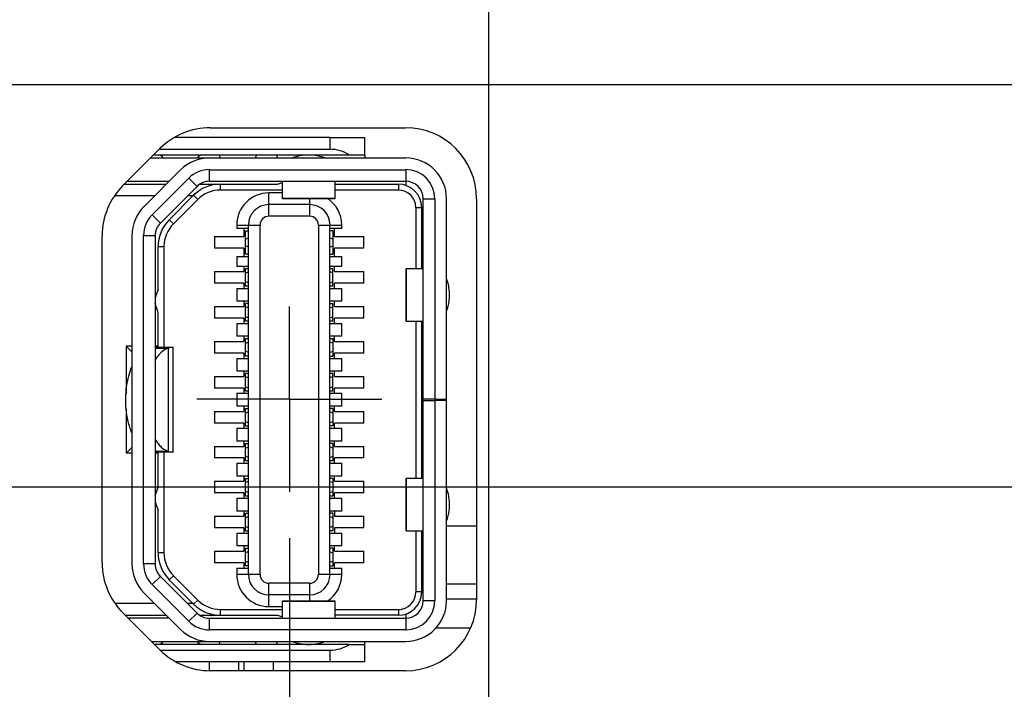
# Model space of a CAD drawing. Header units: inches. Extents: x 0 to 34, y 0 to 22.
# Tile 7 of 42: x 7.8 to 9.1, y 8.8 to 9.7. Entities that reach past the tile are written whole.
import ezdxf

# ---------------------------------------------------------------- set-up
doc = ezdxf.new("R2010")
doc.units = ezdxf.units.IN
doc.header["$LTSCALE"] = 1.87
doc.header["$MEASUREMENT"] = 0
doc.linetypes.add('CENTER', pattern=[0.6, 0.375, -0.075, 0.075, -0.075])
doc.layers.get('0').update_dxf_attribs({"linetype": 'CONTINUOUS'})
doc.layers.add('02___PRT_ALL_AXES', color=7, linetype='CONTINUOUS')
doc.layers.add('DIMENSIONS', color=7, linetype='CONTINUOUS')
doc.styles.get("Standard").update_dxf_attribs({"font": 'txt', "width": 0.8})
doc.dimstyles.new('DIMSTYLE_1', dxfattribs={"dimtxt": 0.125, "dimasz": 0.18, "dimexe": 0.125, "dimexo": 0.0625, "dimgap": 0.09, "dimtad": 0, "dimtih": 1, "dimtoh": 1, "dimlfac": 0.5, "dimzin": 4, "dimdsep": 46, "dimtxsty": 'STANDARD', "dimblk": '_FILLED', "dimblk1": '_FILLED', "dimblk2": '_FILLED', "dimcen": 0.09, "dimadec": 0, "dimazin": 0, "dimtp": 0.01, "dimtm": 0.01, "dimtfac": 1, "dimtofl": 0, "dimtmove": 0, "dimatfit": 3, "dimldrblk": '_FILLED', "dimfxl": 1, "dimtolj": 1, "dimtzin": 4, "dimarcsym": 0})
doc.dimstyles.new('DIMSTYLE_2', dxfattribs={"dimtxt": 0.125, "dimasz": 0.18, "dimexe": 0.125, "dimexo": 0.0625, "dimgap": 0.09, "dimtad": 0, "dimtih": 1, "dimtoh": 1, "dimlfac": 0.5, "dimzin": 4, "dimdsep": 46, "dimtxsty": 'STANDARD', "dimblk": '_FILLED', "dimblk1": '_FILLED', "dimblk2": '_FILLED', "dimcen": 0.09, "dimadec": 0, "dimazin": 0, "dimtp": 0.001, "dimtm": 0.001, "dimtfac": 1, "dimtofl": 0, "dimtmove": 0, "dimatfit": 3, "dimldrblk": '_FILLED', "dimfxl": 1, "dimtolj": 1, "dimtzin": 4, "dimarcsym": 0})

# ---------------------------------------------------------------- blocks, each defined once
blk = doc.blocks.new('*D4')
at = {"layer": 'DIMENSIONS', "color": 2, "linetype": 'CONTINUOUS'}
for p, q in [((4.4786, 9.0583), (4.3541, 8.928)), ((11.5506, 9.0583), (4.4786, 9.0583)), ((4.3541, 8.928), (4.1704, 8.928))]:
    blk.add_line(p, q, dxfattribs=at)
at = {"layer": 'DIMENSIONS', "color": 2, "linetype": 'CONTINUOUS', "insert": (4.1079, 8.9905), "char_height": 0.125, "width": 1.025, "attachment_point": 3, "line_spacing_factor": 0.9}
blk.add_mtext('.46{\\Ftxt.shx;\\W1.000000;\\H0.125000; }[11.7]', dxfattribs=at)
blk = doc.blocks.new('_FILLED')
at = {"color": 0, "linetype": 'BYBLOCK'}
blk.add_solid([(0, 0), (-1, 0.1736), (-1, -0.1736)], dxfattribs=at)
blk = doc.blocks.new('*D5')
at = {"layer": 'DIMENSIONS', "color": 2, "linetype": 'CONTINUOUS'}
blk.add_line((10.9449, 9.8172), (4.1704, 9.8172), dxfattribs=at)
at = {"layer": 'DIMENSIONS', "color": 2, "linetype": 'CONTINUOUS', "insert": (4.1079, 9.8797), "char_height": 0.125, "width": 1.025, "attachment_point": 3, "line_spacing_factor": 0.9}
blk.add_mtext('.84{\\Ftxt.shx;\\W1.000000;\\H0.125000; }[21.4]', dxfattribs=at)
blk = doc.blocks.new('*D6')
at = {"layer": 'DIMENSIONS', "color": 2, "linetype": 'CONTINUOUS'}
for p, q in [((4.5841, 11.5672), (4.4308, 11.3996)), ((10.9449, 11.5672), (4.5841, 11.5672)), ((4.4308, 11.3996), (4.1704, 11.3996))]:
    blk.add_line(p, q, dxfattribs=at)
at = {"layer": 'DIMENSIONS', "color": 2, "linetype": 'CONTINUOUS', "insert": (4.1079, 11.4621), "char_height": 0.125, "width": 1.125, "attachment_point": 3, "line_spacing_factor": 0.9}
blk.add_mtext('1.72{\\Ftxt.shx;\\W1.000000;\\H0.125000; }[43.6]', dxfattribs=at)
blk = doc.blocks.new('*D7')
at = {"layer": 'DIMENSIONS', "color": 2, "linetype": 'CONTINUOUS'}
for p, q in [((11.0233, 10.7062), (10.8639, 10.4726)), ((11.6277, 10.7062), (11.0233, 10.7062)), ((10.8639, 10.4726), (4.1704, 10.4726))]:
    blk.add_line(p, q, dxfattribs=at)
at = {"layer": 'DIMENSIONS', "color": 2, "linetype": 'CONTINUOUS', "insert": (4.1079, 10.5351), "char_height": 0.125, "width": 1.125, "attachment_point": 3, "line_spacing_factor": 0.9}
blk.add_mtext('1.29{\\Ftxt.shx;\\W1.000000;\\H0.125000; }[32.7]', dxfattribs=at)
blk = doc.blocks.new('*D9')
at = {"layer": 'DIMENSIONS', "color": 2, "linetype": 'CONTINUOUS'}
blk.add_line((9.7298, 9.6023), (4.1704, 9.6023), dxfattribs=at)
at = {"layer": 'DIMENSIONS', "color": 2, "linetype": 'CONTINUOUS', "insert": (4.1079, 9.6648), "char_height": 0.125, "width": 1.025, "attachment_point": 3, "line_spacing_factor": 0.9}
blk.add_mtext('.73{\\Ftxt.shx;\\W1.000000;\\H0.125000; }[18.6]', dxfattribs=at)
blk = doc.blocks.new('*D10')
at = {"layer": 'DIMENSIONS', "color": 2, "linetype": 'CONTINUOUS'}
blk.add_line((9.7288, 10.9023), (4.1704, 10.9023), dxfattribs=at)
at = {"layer": 'DIMENSIONS', "color": 2, "linetype": 'CONTINUOUS', "insert": (4.1079, 10.9648), "char_height": 0.125, "width": 1.125, "attachment_point": 3, "line_spacing_factor": 0.9}
blk.add_mtext('1.38{\\Ftxt.shx;\\W1.000000;\\H0.125000; }[35.2]', dxfattribs=at)
blk = doc.blocks.new('*D11')
at = {"layer": 'DIMENSIONS', "color": 2, "linetype": 'CONTINUOUS'}
for p, q in [((10.926, 13.5062), (10.7823, 13.2773)), ((11.5797, 13.5062), (10.926, 13.5062)), ((10.7823, 13.2773), (4.1704, 13.2773))]:
    blk.add_line(p, q, dxfattribs=at)
at = {"layer": 'DIMENSIONS', "color": 2, "linetype": 'CONTINUOUS', "insert": (4.1079, 13.3398), "char_height": 0.125, "width": 1.125, "attachment_point": 3, "line_spacing_factor": 0.9}
blk.add_mtext('2.69{\\Ftxt.shx;\\W1.000000;\\H0.125000; }[68.2]', dxfattribs=at)
blk = doc.blocks.new('*D12')
at = {"layer": 'DIMENSIONS', "color": 2, "linetype": 'CONTINUOUS'}
blk.add_line((7.9956, 12.7922), (4.1704, 12.7922), dxfattribs=at)
at = {"layer": 'DIMENSIONS', "color": 2, "linetype": 'CONTINUOUS', "insert": (4.1079, 12.8547), "char_height": 0.125, "width": 1.125, "attachment_point": 3, "line_spacing_factor": 0.9}
blk.add_mtext('2.33{\\Ftxt.shx;\\W1.000000;\\H0.125000; }[59.2]', dxfattribs=at)
blk = doc.blocks.new('*D13')
at = {"layer": 'DIMENSIONS', "color": 2, "linetype": 'CONTINUOUS'}
for p, q in [((4.3311, 13.7725), (4.1704, 13.7725)), ((4.4164, 13.5242), (4.3311, 13.7725)), ((7.9956, 13.5242), (4.4164, 13.5242))]:
    blk.add_line(p, q, dxfattribs=at)
at = {"layer": 'DIMENSIONS', "color": 2, "linetype": 'CONTINUOUS', "insert": (4.1079, 13.835), "char_height": 0.125, "width": 1.125, "attachment_point": 3, "line_spacing_factor": 0.9}
blk.add_mtext('2.70{\\Ftxt.shx;\\W1.000000;\\H0.125000; }[68.5]', dxfattribs=at)
blk = doc.blocks.new('*D14')
at = {"layer": 'DIMENSIONS', "color": 2, "linetype": 'CONTINUOUS'}
blk.add_line((11.3647, 12.1592), (4.1704, 12.1592), dxfattribs=at)
at = {"layer": 'DIMENSIONS', "color": 2, "linetype": 'CONTINUOUS', "insert": (4.1079, 12.2217), "char_height": 0.125, "width": 1.125, "attachment_point": 3, "line_spacing_factor": 0.9}
blk.add_mtext('2.01{\\Ftxt.shx;\\W1.000000;\\H0.125000; }[51.1]', dxfattribs=at)
blk = doc.blocks.new('*D17')
at = {"layer": 'DIMENSIONS', "color": 2, "linetype": 'CONTINUOUS'}
blk.add_line((9.7518, 12.4222), (4.1704, 12.4222), dxfattribs=at)
at = {"layer": 'DIMENSIONS', "color": 2, "linetype": 'CONTINUOUS', "insert": (4.1079, 12.4847), "char_height": 0.125, "width": 1.125, "attachment_point": 3, "line_spacing_factor": 0.9}
blk.add_mtext('2.14{\\Ftxt.shx;\\W1.000000;\\H0.125000; }[54.5]', dxfattribs=at)
blk = doc.blocks.new('*D18')
at = {"layer": 'DIMENSIONS', "color": 2, "linetype": 'CONTINUOUS'}
blk.add_line((9.7518, 13.5223), (4.1704, 13.5223), dxfattribs=at)
at = {"layer": 'DIMENSIONS', "color": 2, "linetype": 'CONTINUOUS', "insert": (4.1079, 13.5848), "char_height": 0.125, "width": 1.125, "attachment_point": 3, "line_spacing_factor": 0.9}
blk.add_mtext('2.69{\\Ftxt.shx;\\W1.000000;\\H0.125000; }[68.4]', dxfattribs=at)
blk = doc.blocks.new('*D19')
at = {"layer": 'DIMENSIONS', "color": 2, "linetype": 'CONTINUOUS'}
blk.add_line((8.1806, 14.2502), (4.1704, 14.2502), dxfattribs=at)
at = {"layer": 'DIMENSIONS', "color": 2, "linetype": 'CONTINUOUS', "insert": (4.1079, 14.3127), "char_height": 0.125, "width": 1.125, "attachment_point": 3, "line_spacing_factor": 0.9}
blk.add_mtext('3.06{\\Ftxt.shx;\\W1.000000;\\H0.125000; }[77.7]', dxfattribs=at)
blk = doc.blocks.new('*D20')
at = {"layer": 'DIMENSIONS', "color": 2, "linetype": 'CONTINUOUS'}
blk.add_line((8.1654, 8.9895), (8.1654, 7.4462), dxfattribs=at)
at = {"layer": 'DIMENSIONS', "color": 2, "linetype": 'CONTINUOUS', "insert": (8.1029, 7.3837), "char_height": 0.125, "width": 1.125, "attachment_point": 3, "rotation": 90, "line_spacing_factor": 0.9}
blk.add_mtext('1.59{\\Ftxt.shx;\\W1.000000;\\H0.125000; }[40.4]', dxfattribs=at)
blk = doc.blocks.new('*D21')
at = {"layer": 'DIMENSIONS', "color": 2, "linetype": 'CONTINUOUS'}
blk.add_line((8.4344, 9.8845), (8.4344, 7.4462), dxfattribs=at)
at = {"layer": 'DIMENSIONS', "color": 2, "linetype": 'CONTINUOUS', "insert": (8.3719, 7.3837), "char_height": 0.125, "width": 1.125, "attachment_point": 3, "rotation": 90, "line_spacing_factor": 0.9}
blk.add_mtext('1.73{\\Ftxt.shx;\\W1.000000;\\H0.125000; }[43.8]', dxfattribs=at)
blk = doc.blocks.new('*D22')
at = {"layer": 'DIMENSIONS', "color": 2, "linetype": 'CONTINUOUS'}
blk.add_line((9.9173, 9.4147), (9.9173, 7.4462), dxfattribs=at)
at = {"layer": 'DIMENSIONS', "color": 2, "linetype": 'CONTINUOUS', "insert": (9.8548, 7.3837), "char_height": 0.125, "width": 1.125, "attachment_point": 3, "rotation": 90, "line_spacing_factor": 0.9}
blk.add_mtext('2.47{\\Ftxt.shx;\\W1.000000;\\H0.125000; }[62.7]', dxfattribs=at)
blk = doc.blocks.new('*D23')
at = {"layer": 'DIMENSIONS', "color": 2, "linetype": 'CONTINUOUS'}
blk.add_line((11.2724, 9.4897), (11.2724, 7.4462), dxfattribs=at)
at = {"layer": 'DIMENSIONS', "color": 2, "linetype": 'CONTINUOUS', "insert": (11.2099, 7.3837), "char_height": 0.125, "width": 1.125, "attachment_point": 3, "rotation": 90, "line_spacing_factor": 0.9}
blk.add_mtext('3.15{\\Ftxt.shx;\\W1.000000;\\H0.125000; }[79.9]', dxfattribs=at)
blk = doc.blocks.new('*D24')
at = {"layer": 'DIMENSIONS', "color": 2, "linetype": 'CONTINUOUS'}
blk.add_line((11.5524, 11.9715), (11.5524, 7.4462), dxfattribs=at)
at = {"layer": 'DIMENSIONS', "color": 2, "linetype": 'CONTINUOUS', "insert": (11.4899, 7.3837), "char_height": 0.125, "width": 1.125, "attachment_point": 3, "rotation": 90, "line_spacing_factor": 0.9}
blk.add_mtext('3.29{\\Ftxt.shx;\\W1.000000;\\H0.125000; }[83.4]', dxfattribs=at)
blk = doc.blocks.new('*D25')
at = {"layer": 'DIMENSIONS', "color": 2, "linetype": 'CONTINUOUS'}
blk.add_line((11.7383, 8.8706), (11.7383, 7.4462), dxfattribs=at)
at = {"layer": 'DIMENSIONS', "color": 2, "linetype": 'CONTINUOUS', "insert": (11.6758, 7.3837), "char_height": 0.125, "width": 1.125, "attachment_point": 3, "rotation": 90, "line_spacing_factor": 0.9}
blk.add_mtext('3.38{\\Ftxt.shx;\\W1.000000;\\H0.125000; }[85.8]', dxfattribs=at)
blk = doc.blocks.new('*D27')
at = {"layer": 'DIMENSIONS', "color": 2, "linetype": 'CONTINUOUS'}
for p, q in [((11.8154, 10.5185), (11.8154, 7.7298)), ((11.8154, 7.7298), (11.9874, 7.6232)), ((11.9874, 7.6232), (11.9874, 7.4462))]:
    blk.add_line(p, q, dxfattribs=at)
at = {"layer": 'DIMENSIONS', "color": 2, "linetype": 'CONTINUOUS', "insert": (11.9249, 7.3837), "char_height": 0.125, "width": 1.125, "attachment_point": 3, "rotation": 90, "line_spacing_factor": 0.9}
blk.add_mtext('3.42{\\Ftxt.shx;\\W1.000000;\\H0.125000; }[86.8]', dxfattribs=at)
blk = doc.blocks.new('*D33')
at = {"layer": 'DIMENSIONS', "color": 2, "linetype": 'CONTINUOUS'}
blk.add_line((14.5021, 10.0877), (14.5021, 7.4462), dxfattribs=at)
at = {"layer": 'DIMENSIONS', "color": 2, "linetype": 'CONTINUOUS', "insert": (14.4396, 7.3837), "char_height": 0.125, "width": 1.225, "attachment_point": 3, "rotation": 90, "line_spacing_factor": 0.9}
blk.add_mtext('4.76{\\Ftxt.shx;\\W1.000000;\\H0.125000; }[120.9]', dxfattribs=at)
blk = doc.blocks.new('*D34')
at = {"layer": 'DIMENSIONS', "color": 2, "linetype": 'CONTINUOUS'}
blk.add_line((16.6121, 10.0877), (16.6121, 7.4462), dxfattribs=at)
at = {"layer": 'DIMENSIONS', "color": 2, "linetype": 'CONTINUOUS', "insert": (16.5496, 7.3837), "char_height": 0.125, "width": 1.225, "attachment_point": 3, "rotation": 90, "line_spacing_factor": 0.9}
blk.add_mtext('5.82{\\Ftxt.shx;\\W1.000000;\\H0.125000; }[147.7]', dxfattribs=at)
blk = doc.blocks.new('*D35')
at = {"layer": 'DIMENSIONS', "color": 2, "linetype": 'CONTINUOUS'}
blk.add_line((18.7221, 10.0877), (18.7221, 7.4462), dxfattribs=at)
at = {"layer": 'DIMENSIONS', "color": 2, "linetype": 'CONTINUOUS', "insert": (18.6596, 7.3837), "char_height": 0.125, "width": 1.225, "attachment_point": 3, "rotation": 90, "line_spacing_factor": 0.9}
blk.add_mtext('6.87{\\Ftxt.shx;\\W1.000000;\\H0.125000; }[174.5]', dxfattribs=at)
blk = doc.blocks.new('*D36')
at = {"layer": 'DIMENSIONS', "color": 2, "linetype": 'CONTINUOUS'}
blk.add_line((20.8321, 10.0877), (20.8321, 7.4462), dxfattribs=at)
at = {"layer": 'DIMENSIONS', "color": 2, "linetype": 'CONTINUOUS', "insert": (20.7696, 7.3837), "char_height": 0.125, "width": 1.225, "attachment_point": 3, "rotation": 90, "line_spacing_factor": 0.9}
blk.add_mtext('7.93{\\Ftxt.shx;\\W1.000000;\\H0.125000; }[201.3]', dxfattribs=at)
blk = doc.blocks.new('*D37')
at = {"layer": 'DIMENSIONS', "color": 2, "linetype": 'CONTINUOUS'}
blk.add_line((21.8871, 10.4678), (21.8871, 7.4462), dxfattribs=at)
at = {"layer": 'DIMENSIONS', "color": 2, "linetype": 'CONTINUOUS', "insert": (21.8246, 7.3837), "char_height": 0.125, "width": 1.225, "attachment_point": 3, "rotation": 90, "line_spacing_factor": 0.9}
blk.add_mtext('8.45{\\Ftxt.shx;\\W1.000000;\\H0.125000; }[214.7]', dxfattribs=at)
blk = doc.blocks.new('*D38')
at = {"layer": 'DIMENSIONS', "color": 2, "linetype": 'CONTINUOUS'}
blk.add_line((22.9421, 10.0877), (22.9421, 7.4462), dxfattribs=at)
at = {"layer": 'DIMENSIONS', "color": 2, "linetype": 'CONTINUOUS', "insert": (22.8796, 7.3837), "char_height": 0.125, "width": 1.225, "attachment_point": 3, "rotation": 90, "line_spacing_factor": 0.9}
blk.add_mtext('8.98{\\Ftxt.shx;\\W1.000000;\\H0.125000; }[228.1]', dxfattribs=at)
blk = doc.blocks.new('*D39')
at = {"layer": 'DIMENSIONS', "color": 2, "linetype": 'CONTINUOUS'}
blk.add_line((25.0521, 10.0877), (25.0521, 7.4462), dxfattribs=at)
at = {"layer": 'DIMENSIONS', "color": 2, "linetype": 'CONTINUOUS', "insert": (24.9896, 7.3837), "char_height": 0.125, "width": 1.325, "attachment_point": 3, "rotation": 90, "line_spacing_factor": 0.9}
blk.add_mtext('10.04{\\Ftxt.shx;\\W1.000000;\\H0.125000; }[254.9]', dxfattribs=at)
blk = doc.blocks.new('*D40')
at = {"layer": 'DIMENSIONS', "color": 2, "linetype": 'CONTINUOUS'}
blk.add_line((27.1621, 10.0877), (27.1621, 7.4462), dxfattribs=at)
at = {"layer": 'DIMENSIONS', "color": 2, "linetype": 'CONTINUOUS', "insert": (27.0996, 7.3837), "char_height": 0.125, "width": 1.325, "attachment_point": 3, "rotation": 90, "line_spacing_factor": 0.9}
blk.add_mtext('11.09{\\Ftxt.shx;\\W1.000000;\\H0.125000; }[281.7]', dxfattribs=at)
blk = doc.blocks.new('*D41')
at = {"layer": 'DIMENSIONS', "color": 2, "linetype": 'CONTINUOUS'}
blk.add_line((29.2721, 10.0877), (29.2721, 7.4462), dxfattribs=at)
at = {"layer": 'DIMENSIONS', "color": 2, "linetype": 'CONTINUOUS', "insert": (29.2096, 7.3837), "char_height": 0.125, "width": 1.325, "attachment_point": 3, "rotation": 90, "line_spacing_factor": 0.9}
blk.add_mtext('12.15{\\Ftxt.shx;\\W1.000000;\\H0.125000; }[308.5]', dxfattribs=at)

msp = doc.modelspace()

# ---------------------------------------------------------------- linework, layer by layer
at = {"color": 7, "linetype": 'CONTINUOUS'}
for p, q in [((8.2203, 9.5308), (8.0097, 9.5308)), ((8.2203, 9.5308), (8.2203, 9.5151)), ((8.2203, 9.5308), (8.2676, 9.5308)), ((8.2676, 9.5072), (8.2676, 9.5308)), ((7.9777, 9.5033), (8.3227, 9.5033)), ((8.1916, 9.5072), (7.9817, 9.5072)), ((7.9905, 9.5151), (8.2203, 9.5151)), ((7.9927, 9.5072), (7.9943, 9.5033)), ((8.0432, 9.5072), (8.0416, 9.5033)), ((8.0703, 9.5072), (8.0719, 9.5033)), ((8.1208, 9.5072), (8.1191, 9.5033)), ((8.1478, 9.5072), (8.1494, 9.5033)), ((8.2464, 9.5072), (8.1983, 9.5072)), ((8.2676, 9.5072), (8.2464, 9.5072)), ((8.2676, 9.5066), (8.2676, 9.5033)), ((8.0183, 9.4871), (7.9687, 9.4375)), ((7.9799, 9.4264), (8.0295, 9.476)), ((8.0295, 9.476), (8.0406, 9.4649)), ((8.0573, 9.4718), (8.0573, 9.4875)), ((8.0573, 9.4875), (8.3227, 9.4875)), ((8.3227, 9.4875), (8.3227, 9.4663)), ((7.9423, 9.4679), (7.9991, 9.4679)), ((7.9462, 9.4718), (8.003, 9.4718)), ((8.0406, 9.4649), (7.991, 9.4153)), ((8.0445, 9.4679), (8.1494, 9.4679)), ((8.0573, 9.4718), (8.3227, 9.4718)), ((8.0722, 9.46), (8.0722, 9.4679)), ((8.1494, 9.4679), (8.1561, 9.4701)), ((8.1561, 9.4481), (8.1561, 9.4717)), ((8.227, 9.4717), (8.227, 9.4481)), ((8.227, 9.4679), (8.3128, 9.4679)), ((8.3128, 9.4679), (8.3128, 9.46)), ((7.9833, 9.4521), (7.9298, 9.4521)), ((8.003, 9.4198), (8.036, 9.4529)), ((8.0353, 9.4521), (8.0278, 9.4521)), ((8.036, 9.4529), (8.0416, 9.4473)), ((8.1561, 9.46), (8.0722, 9.46)), ((8.1376, 9.4408), (8.1376, 9.456)), ((8.1561, 9.456), (8.1376, 9.456)), ((8.3128, 9.46), (8.227, 9.46)), ((8.0416, 9.4473), (8.0086, 9.4143)), ((8.1376, 9.4245), (8.1376, 9.4403)), ((8.1928, 9.4403), (8.1376, 9.4403)), ((8.227, 9.4487), (8.1561, 9.4487)), ((8.227, 9.4481), (8.1561, 9.4481)), ((8.1928, 9.4481), (8.1928, 9.4245)), ((8.3365, 9.4364), (8.3365, 9.3537)), ((8.3365, 9.4364), (8.3443, 9.4364)), ((8.3443, 9.3537), (8.3443, 9.4364)), ((8.3463, 8.9049), (8.3463, 9.4482)), ((8.3463, 9.4482), (8.362, 9.4482)), ((8.362, 9.4482), (8.362, 9.1773)), ((8.3778, 8.9049), (8.3778, 9.4482)), ((7.991, 9.4153), (7.9799, 9.4264)), ((8.1928, 9.4245), (8.1376, 9.4245)), ((8.0086, 9.4143), (8.003, 9.4198)), ((8.0943, 9.4127), (8.0943, 9.408)), ((8.0943, 9.4127), (8.1101, 9.4127)), ((8.1101, 8.9403), (8.1101, 9.4127)), ((8.1101, 9.4127), (8.1258, 9.4127)), ((8.1258, 8.9403), (8.1258, 9.4127)), ((8.2046, 9.4127), (8.2046, 8.9403)), ((8.2046, 9.4127), (8.2203, 9.4127)), ((8.2203, 8.9403), (8.2203, 9.4127)), ((8.2208, 9.4127), (8.2361, 9.4127)), ((8.2361, 9.408), (8.2361, 9.4127)), ((7.9526, 9.3986), (7.9526, 8.9545)), ((7.9683, 8.9545), (7.9683, 9.3986)), ((7.9683, 9.3986), (7.9841, 9.3986)), ((7.9841, 9.3986), (7.9841, 8.9545)), ((8.0644, 9.397), (8.0644, 9.3812)), ((8.0644, 9.397), (8.1038, 9.397)), ((8.1038, 9.408), (8.0943, 9.408)), ((8.1038, 9.408), (8.1038, 9.397)), ((8.1101, 9.408), (8.1038, 9.408)), ((8.1061, 9.3734), (8.1061, 9.4049)), ((8.1061, 9.4049), (8.1101, 9.4049)), ((8.2266, 9.408), (8.2203, 9.408)), ((8.2243, 9.4049), (8.2203, 9.4049)), ((8.2243, 9.4049), (8.2243, 9.3734)), ((8.2266, 9.397), (8.2266, 9.408)), ((8.2361, 9.408), (8.2266, 9.408)), ((8.2266, 9.397), (8.266, 9.397)), ((8.266, 9.3812), (8.266, 9.397)), ((7.988, 9.3261), (7.988, 9.3837)), ((7.988, 9.3837), (7.9959, 9.3837)), ((7.9959, 9.3837), (7.9959, 9.2474)), ((8.1061, 9.3937), (8.1101, 9.3954)), ((8.1101, 9.3829), (8.1061, 9.3845)), ((8.2243, 9.3937), (8.2203, 9.3954)), ((8.2203, 9.3829), (8.2243, 9.3845)), ((8.1038, 9.3812), (8.0644, 9.3812)), ((8.0943, 9.3702), (8.0943, 9.3568)), ((8.0943, 9.3702), (8.1038, 9.3702)), ((8.1038, 9.3812), (8.1038, 9.3702)), ((8.1038, 9.3702), (8.1101, 9.3702)), ((8.1101, 9.3734), (8.1061, 9.3734)), ((8.2203, 9.3734), (8.2243, 9.3734)), ((8.2203, 9.3702), (8.2268, 9.3702)), ((8.2266, 9.3702), (8.2266, 9.3812)), ((8.266, 9.3812), (8.2266, 9.3812)), ((8.2268, 9.3702), (8.2361, 9.3702)), ((8.2361, 9.3568), (8.2361, 9.3702)), ((8.1038, 9.3568), (8.0943, 9.3568)), ((8.1038, 9.3568), (8.1038, 9.3497)), ((8.1101, 9.3568), (8.1038, 9.3568)), ((8.2266, 9.3568), (8.2203, 9.3568)), ((8.2266, 9.3497), (8.2266, 9.3568)), ((8.2361, 9.3568), (8.2266, 9.3568)), ((8.0644, 9.3497), (8.0644, 9.334)), ((8.0644, 9.3497), (8.1038, 9.3497)), ((8.1061, 9.3301), (8.1061, 9.3537)), ((8.1101, 9.3537), (8.1061, 9.3537)), ((8.1061, 9.348), (8.1101, 9.3493)), ((8.2243, 9.3537), (8.2203, 9.3537)), ((8.2243, 9.348), (8.2203, 9.3493)), ((8.2243, 9.3301), (8.2243, 9.3537)), ((8.2266, 9.3497), (8.266, 9.3497)), ((8.266, 9.334), (8.266, 9.3497)), ((8.3226, 9.3537), (8.3226, 9.2828)), ((8.3226, 9.3537), (8.3232, 9.3537)), ((8.3232, 9.3537), (8.3232, 9.2828)), ((8.3463, 9.3537), (8.3232, 9.3537)), ((8.1038, 9.334), (8.0644, 9.334)), ((8.1038, 9.334), (8.1038, 9.3269)), ((8.1101, 9.3345), (8.1061, 9.3357)), ((8.1101, 9.3301), (8.1061, 9.3301)), ((8.2203, 9.3345), (8.2243, 9.3357)), ((8.2243, 9.3301), (8.2203, 9.3301)), ((8.2266, 9.3269), (8.2266, 9.334)), ((8.266, 9.334), (8.2266, 9.334)), ((7.988, 9.3261), (7.9841, 9.3143)), ((8.0943, 9.3269), (8.0943, 9.3096)), ((8.0943, 9.3269), (8.1038, 9.3269)), ((8.1038, 9.3269), (8.1101, 9.3269)), ((8.2203, 9.3269), (8.2268, 9.3269)), ((8.2268, 9.3269), (8.2361, 9.3269)), ((8.2361, 9.3096), (8.2361, 9.3269)), ((7.988, 9.2946), (7.9841, 9.3064)), ((8.1038, 9.3096), (8.0943, 9.3096)), ((8.1038, 9.3096), (8.1038, 9.3025)), ((8.1101, 9.3096), (8.1038, 9.3096)), ((8.1061, 9.2828), (8.1061, 9.3064)), ((8.1101, 9.3064), (8.1061, 9.3064)), ((8.2266, 9.3096), (8.2203, 9.3096)), ((8.2203, 9.3064), (8.2243, 9.3064)), ((8.2243, 9.2828), (8.2243, 9.3064)), ((8.2266, 9.3025), (8.2266, 9.3096)), ((8.2361, 9.3096), (8.2266, 9.3096)), ((7.988, 9.2474), (7.988, 9.2946)), ((8.0644, 9.3025), (8.0644, 9.2867)), ((8.0644, 9.3025), (8.1038, 9.3025)), ((8.1101, 9.302), (8.1061, 9.3007)), ((8.2203, 9.302), (8.2243, 9.3007)), ((8.2266, 9.3025), (8.266, 9.3025)), ((8.266, 9.2867), (8.266, 9.3025)), ((8.1038, 9.2867), (8.0644, 9.2867)), ((8.0943, 9.2797), (8.0943, 9.2623)), ((8.0943, 9.2797), (8.1038, 9.2797)), ((8.1038, 9.2867), (8.1038, 9.2797)), ((8.1038, 9.2797), (8.1101, 9.2797)), ((8.1101, 9.2872), (8.1061, 9.2885)), ((8.1101, 9.2828), (8.1061, 9.2828)), ((8.2203, 9.2872), (8.2243, 9.2885)), ((8.2243, 9.2828), (8.2203, 9.2828)), ((8.2203, 9.2797), (8.2268, 9.2797)), ((8.2266, 9.2797), (8.2266, 9.2867)), ((8.266, 9.2867), (8.2266, 9.2867)), ((8.2268, 9.2797), (8.2361, 9.2797)), ((8.2361, 9.2623), (8.2361, 9.2797)), ((8.3232, 9.2828), (8.3226, 9.2828)), ((8.3232, 9.2828), (8.3463, 9.2828)), ((8.3365, 9.2828), (8.3365, 9.0702)), ((8.3443, 9.0702), (8.3443, 9.2828)), ((8.3451, 9.0702), (8.3451, 9.2828)), ((8.0644, 9.2553), (8.0644, 9.2395)), ((8.0644, 9.2553), (8.1038, 9.2553)), ((8.1038, 9.2623), (8.0943, 9.2623)), ((8.1038, 9.2623), (8.1038, 9.2553)), ((8.1101, 9.2623), (8.1038, 9.2623)), ((8.1061, 9.2356), (8.1061, 9.2592)), ((8.1061, 9.2592), (8.1101, 9.2592)), ((8.1061, 9.2528), (8.1101, 9.2544)), ((8.2266, 9.2623), (8.2203, 9.2623)), ((8.2203, 9.2592), (8.2243, 9.2592)), ((8.2243, 9.2528), (8.2203, 9.2544)), ((8.2243, 9.2592), (8.2243, 9.2356)), ((8.2266, 9.2553), (8.2266, 9.2623)), ((8.2361, 9.2623), (8.2266, 9.2623)), ((8.2266, 9.2553), (8.266, 9.2553)), ((8.266, 9.2395), (8.266, 9.2553)), ((8.3443, 9.2592), (8.3451, 9.2592)), ((7.9447, 9.249), (7.9447, 9.1846)), ((7.9447, 9.249), (7.9526, 9.2411)), ((7.9526, 9.249), (7.9447, 9.249)), ((7.988, 9.249), (7.9841, 9.249)), ((7.9841, 9.2474), (8.0085, 9.2474)), ((7.9841, 9.2463), (8.0017, 9.2463)), ((8.0083, 9.2474), (8.0017, 9.2463)), ((8.0017, 9.2463), (8.0017, 9.1067)), ((8.0085, 9.1056), (8.0085, 9.2474)), ((8.1038, 9.2395), (8.0644, 9.2395)), ((8.1038, 9.2395), (8.1038, 9.2324)), ((8.1101, 9.2403), (8.1061, 9.242)), ((8.2203, 9.2403), (8.2243, 9.242)), ((8.2266, 9.2324), (8.2266, 9.2395)), ((8.266, 9.2395), (8.2266, 9.2395)), ((8.0943, 9.2324), (8.0943, 9.2151)), ((8.0943, 9.2324), (8.1038, 9.2324)), ((8.1038, 9.2324), (8.1101, 9.2324)), ((8.1101, 9.2356), (8.1061, 9.2356)), ((8.2203, 9.2356), (8.2243, 9.2356)), ((8.2203, 9.2324), (8.2268, 9.2324)), ((8.2268, 9.2324), (8.2361, 9.2324)), ((8.2361, 9.2151), (8.2361, 9.2324)), ((8.1038, 9.2151), (8.0943, 9.2151)), ((8.1038, 9.2151), (8.1038, 9.208)), ((8.1101, 9.2151), (8.1038, 9.2151)), ((8.1061, 9.1883), (8.1061, 9.2119)), ((8.1101, 9.2119), (8.1061, 9.2119)), ((8.2266, 9.2151), (8.2203, 9.2151)), ((8.2243, 9.2119), (8.2203, 9.2119)), ((8.2243, 9.1883), (8.2243, 9.2119)), ((8.2266, 9.208), (8.2266, 9.2151)), ((8.2361, 9.2151), (8.2266, 9.2151)), ((8.3456, 9.2214), (8.3463, 9.2214)), ((8.0644, 9.208), (8.0644, 9.1923)), ((8.0644, 9.208), (8.1038, 9.208)), ((8.1101, 9.2075), (8.1061, 9.2063)), ((8.2243, 9.2063), (8.2203, 9.2075)), ((8.2266, 9.208), (8.266, 9.208)), ((8.266, 9.1923), (8.266, 9.208)), ((8.1038, 9.1923), (8.0644, 9.1923)), ((8.0943, 9.1852), (8.0943, 9.1679)), ((8.0943, 9.1852), (8.1038, 9.1852)), ((8.1038, 9.1923), (8.1038, 9.1852)), ((8.1038, 9.1852), (8.1101, 9.1852)), ((8.1061, 9.194), (8.1101, 9.1927)), ((8.1101, 9.1883), (8.1061, 9.1883)), ((8.2203, 9.1927), (8.2243, 9.194)), ((8.2243, 9.1883), (8.2203, 9.1883)), ((8.2203, 9.1852), (8.2268, 9.1852)), ((8.2266, 9.1852), (8.2266, 9.1923)), ((8.266, 9.1923), (8.2266, 9.1923)), ((8.2268, 9.1852), (8.2361, 9.1852)), ((8.2361, 9.1679), (8.2361, 9.1852)), ((8.362, 9.1773), (8.3463, 9.1773)), ((8.3463, 9.1757), (8.362, 9.1757)), ((8.362, 9.1773), (8.3778, 9.1773)), ((8.362, 9.1757), (8.362, 8.9049)), ((8.3778, 9.1757), (8.362, 9.1757)), ((7.9447, 9.1644), (7.9447, 9.1041)), ((8.0644, 9.1608), (8.0644, 9.145)), ((8.0644, 9.1608), (8.1038, 9.1608)), ((8.1038, 9.1679), (8.0943, 9.1679)), ((8.1038, 9.1679), (8.1038, 9.1608)), ((8.1101, 9.1679), (8.1038, 9.1679)), ((8.1061, 9.1411), (8.1061, 9.1647)), ((8.1061, 9.1647), (8.1101, 9.1647)), ((8.1061, 9.159), (8.1101, 9.1603)), ((8.2266, 9.1679), (8.2203, 9.1679)), ((8.2243, 9.1647), (8.2203, 9.1647)), ((8.2203, 9.1603), (8.2243, 9.159)), ((8.2243, 9.1647), (8.2243, 9.1411)), ((8.2266, 9.1608), (8.2266, 9.1679)), ((8.2361, 9.1679), (8.2266, 9.1679)), ((8.2266, 9.1608), (8.266, 9.1608)), ((8.266, 9.145), (8.266, 9.1608)), ((8.1038, 9.145), (8.0644, 9.145)), ((8.1038, 9.145), (8.1038, 9.1379)), ((8.1101, 9.1455), (8.1061, 9.1468)), ((8.2243, 9.1468), (8.2203, 9.1455)), ((8.2266, 9.1379), (8.2266, 9.145)), ((8.266, 9.145), (8.2266, 9.145)), ((8.0943, 9.1379), (8.0943, 9.1206)), ((8.0943, 9.1379), (8.1038, 9.1379)), ((8.1038, 9.1379), (8.1101, 9.1379)), ((8.1061, 9.1411), (8.1101, 9.1411)), ((8.2243, 9.1411), (8.2203, 9.1411)), ((8.2203, 9.1379), (8.2268, 9.1379)), ((8.2268, 9.1379), (8.2361, 9.1379)), ((8.2361, 9.1206), (8.2361, 9.1379)), ((8.3463, 9.1316), (8.3451, 9.1316)), ((8.1038, 9.1206), (8.0943, 9.1206)), ((8.1038, 9.1206), (8.1038, 9.1135)), ((8.1101, 9.1206), (8.1038, 9.1206)), ((8.1061, 9.0938), (8.1061, 9.1175)), ((8.1061, 9.1175), (8.1101, 9.1175)), ((8.2266, 9.1206), (8.2203, 9.1206)), ((8.2243, 9.1175), (8.2203, 9.1175)), ((8.2243, 9.1175), (8.2243, 9.0938)), ((8.2266, 9.1135), (8.2266, 9.1206)), ((8.2361, 9.1206), (8.2266, 9.1206)), ((7.9447, 9.1041), (7.9526, 9.1119)), ((7.9526, 9.1041), (7.9447, 9.1041)), ((8.0017, 9.1067), (7.9841, 9.1067)), ((8.0083, 9.1056), (7.9841, 9.1056)), ((7.988, 9.1041), (7.9841, 9.1041)), ((7.988, 9.0584), (7.988, 9.1056)), ((7.9959, 9.1056), (7.9959, 8.9694)), ((8.0017, 9.1067), (8.0083, 9.1056)), ((8.0644, 9.1135), (8.0644, 9.0978)), ((8.0644, 9.1135), (8.1038, 9.1135)), ((8.1061, 9.111), (8.1101, 9.1127)), ((8.2243, 9.111), (8.2203, 9.1127)), ((8.2266, 9.1135), (8.266, 9.1135)), ((8.266, 9.0978), (8.266, 9.1135)), ((8.1038, 9.0978), (8.0644, 9.0978)), ((8.0943, 9.0907), (8.0943, 9.0734)), ((8.0943, 9.0907), (8.1038, 9.0907)), ((8.1038, 9.0978), (8.1038, 9.0907)), ((8.1038, 9.0907), (8.1101, 9.0907)), ((8.1101, 9.0986), (8.1061, 9.1002)), ((8.1101, 9.0938), (8.1061, 9.0938)), ((8.2203, 9.0986), (8.2243, 9.1002)), ((8.2243, 9.0938), (8.2203, 9.0938)), ((8.2203, 9.0907), (8.2268, 9.0907)), ((8.2266, 9.0907), (8.2266, 9.0978)), ((8.266, 9.0978), (8.2266, 9.0978)), ((8.2268, 9.0907), (8.2361, 9.0907)), ((8.2361, 9.0734), (8.2361, 9.0907)), ((8.3451, 9.0938), (8.3443, 9.0938)), ((8.0644, 9.0663), (8.0644, 9.0505)), ((8.0644, 9.0663), (8.1038, 9.0663)), ((8.1038, 9.0734), (8.0943, 9.0734)), ((8.1038, 9.0734), (8.1038, 9.0663)), ((8.1101, 9.0734), (8.1038, 9.0734)), ((8.1061, 9.0466), (8.1061, 9.0702)), ((8.1061, 9.0702), (8.1101, 9.0702)), ((8.1101, 9.0658), (8.1061, 9.0645)), ((8.2266, 9.0734), (8.2203, 9.0734)), ((8.2243, 9.0702), (8.2203, 9.0702)), ((8.2203, 9.0658), (8.2243, 9.0645)), ((8.2243, 9.0702), (8.2243, 9.0466)), ((8.2266, 9.0663), (8.2266, 9.0734)), ((8.2361, 9.0734), (8.2266, 9.0734)), ((8.2266, 9.0663), (8.266, 9.0663)), ((8.266, 9.0505), (8.266, 9.0663)), ((8.3226, 9.0702), (8.3226, 8.9993)), ((8.3226, 9.0702), (8.3232, 9.0702)), ((8.3232, 9.0702), (8.3232, 8.9993)), ((8.3463, 9.0702), (8.3232, 9.0702)), ((7.9841, 9.0466), (7.988, 9.0584)), ((8.1038, 9.0505), (8.0644, 9.0505)), ((8.1038, 9.0505), (8.1038, 9.0434)), ((8.1101, 9.051), (8.1061, 9.0523)), ((8.2203, 9.051), (8.2243, 9.0523)), ((8.2266, 9.0434), (8.2266, 9.0505)), ((8.266, 9.0505), (8.2266, 9.0505)), ((7.9841, 9.0387), (7.988, 9.0269)), ((8.0943, 9.0434), (8.0943, 9.0261)), ((8.0943, 9.0434), (8.1038, 9.0434)), ((8.1038, 9.0434), (8.1101, 9.0434)), ((8.1061, 9.0466), (8.1101, 9.0466)), ((8.2203, 9.0466), (8.2243, 9.0466)), ((8.2203, 9.0434), (8.2268, 9.0434)), ((8.2268, 9.0434), (8.2361, 9.0434)), ((8.2361, 9.0261), (8.2361, 9.0434)), ((7.988, 8.9694), (7.988, 9.0269)), ((8.1038, 9.0261), (8.0943, 9.0261)), ((8.1038, 9.0261), (8.1038, 9.019)), ((8.1101, 9.0261), (8.1038, 9.0261)), ((8.2266, 9.0261), (8.2203, 9.0261)), ((8.2266, 9.0261), (8.2266, 9.019)), ((8.2361, 9.0261), (8.2266, 9.0261)), ((8.0644, 9.019), (8.0644, 9.0033)), ((8.0644, 9.019), (8.1038, 9.019)), ((8.1061, 8.9993), (8.1061, 9.023)), ((8.1061, 9.023), (8.1101, 9.023)), ((8.1061, 9.0173), (8.1101, 9.0185)), ((8.2243, 9.023), (8.2203, 9.023)), ((8.2203, 9.0185), (8.2243, 9.0173)), ((8.2243, 9.023), (8.2243, 8.9993)), ((8.2266, 9.019), (8.266, 9.019)), ((8.266, 9.0033), (8.266, 9.019)), ((8.1038, 9.0033), (8.0644, 9.0033)), ((8.1038, 9.0033), (8.1038, 8.9962)), ((8.1061, 9.005), (8.1101, 9.0038)), ((8.1061, 8.9993), (8.1101, 8.9993)), ((8.2243, 9.005), (8.2203, 9.0038)), ((8.2243, 8.9993), (8.2203, 8.9993)), ((8.2266, 9.0033), (8.2266, 8.9962)), ((8.266, 9.0033), (8.2266, 9.0033)), ((8.3232, 8.9993), (8.3226, 8.9993)), ((8.3232, 8.9993), (8.3463, 8.9993)), ((8.3365, 8.9993), (8.3365, 8.9167)), ((8.3443, 8.9167), (8.3443, 8.9993)), ((8.4184, 9.0058), (8.3778, 9.0058)), ((8.0943, 8.9962), (8.0943, 8.9789)), ((8.0943, 8.9962), (8.1038, 8.9962)), ((8.1038, 8.9962), (8.1101, 8.9962)), ((8.2203, 8.9962), (8.2268, 8.9962)), ((8.2268, 8.9962), (8.2361, 8.9962)), ((8.2361, 8.9789), (8.2361, 8.9962)), ((8.0644, 8.9718), (8.0644, 8.956)), ((8.0644, 8.9718), (8.1038, 8.9718)), ((8.1038, 8.9789), (8.0943, 8.9789)), ((8.1038, 8.9789), (8.1038, 8.9718)), ((8.1101, 8.9789), (8.1038, 8.9789)), ((8.1061, 8.9521), (8.1061, 8.9757)), ((8.1061, 8.9757), (8.1101, 8.9757)), ((8.1061, 8.97), (8.1101, 8.9713)), ((8.2266, 8.9789), (8.2203, 8.9789)), ((8.2243, 8.9757), (8.2203, 8.9757)), ((8.2243, 8.9693), (8.2203, 8.9709)), ((8.2243, 8.9757), (8.2243, 8.9521)), ((8.2266, 8.9718), (8.2266, 8.9789)), ((8.2361, 8.9789), (8.2266, 8.9789)), ((8.2266, 8.9718), (8.266, 8.9718)), ((8.266, 8.956), (8.266, 8.9718)), ((7.9959, 8.9694), (7.988, 8.9694)), ((8.1101, 8.9565), (8.1061, 8.9578)), ((8.2203, 8.9569), (8.2243, 8.9585)), ((7.9841, 8.9545), (7.9683, 8.9545)), ((8.1038, 8.956), (8.0644, 8.956)), ((8.0943, 8.949), (8.0943, 8.9403)), ((8.0943, 8.949), (8.1038, 8.949)), ((8.1038, 8.956), (8.1038, 8.949)), ((8.1038, 8.949), (8.1101, 8.949)), ((8.1101, 8.9521), (8.1061, 8.9521)), ((8.2203, 8.9521), (8.2243, 8.9521)), ((8.2203, 8.949), (8.2268, 8.949)), ((8.2266, 8.949), (8.2266, 8.956)), ((8.266, 8.956), (8.2266, 8.956)), ((8.2268, 8.949), (8.2361, 8.949)), ((8.2361, 8.9403), (8.2361, 8.949)), ((7.9799, 8.9266), (7.991, 8.9378)), ((7.991, 8.9378), (8.0406, 8.8882)), ((8.003, 8.9332), (8.0086, 8.9387)), ((8.036, 8.9002), (8.003, 8.9332)), ((8.0086, 8.9387), (8.0416, 8.9057)), ((8.1096, 8.9403), (8.0943, 8.9403)), ((8.1258, 8.9403), (8.1101, 8.9403)), ((8.2203, 8.9403), (8.2046, 8.9403)), ((8.2208, 8.9403), (8.2203, 8.9403)), ((8.2361, 8.9403), (8.2208, 8.9403)), ((8.0295, 8.877), (7.9799, 8.9266)), ((8.1376, 8.897), (8.1376, 8.9285)), ((8.1928, 8.9285), (8.1376, 8.9285)), ((8.1928, 8.9285), (8.1928, 8.9127)), ((8.3443, 8.9167), (8.3365, 8.9167)), ((8.4184, 8.9271), (8.3778, 8.9271)), ((7.9687, 8.9155), (8.0183, 8.8659)), ((8.0416, 8.9057), (8.036, 8.9002)), ((8.1928, 8.9127), (8.1376, 8.9127)), ((8.1561, 8.8813), (8.1561, 8.9049)), ((8.1561, 8.9049), (8.227, 8.9049)), ((8.1561, 8.9044), (8.227, 8.9044)), ((8.1928, 8.9123), (8.1928, 8.9049)), ((8.227, 8.9049), (8.227, 8.8813)), ((8.362, 8.9049), (8.3463, 8.9049)), ((8.4184, 8.9071), (8.3778, 8.9071)), ((7.9833, 8.9009), (7.9309, 8.9009)), ((8.0353, 8.9009), (8.0278, 8.9009)), ((8.0722, 8.8852), (8.0722, 8.893)), ((8.0722, 8.893), (8.1561, 8.893)), ((8.1376, 8.897), (8.1561, 8.897)), ((8.227, 8.893), (8.3128, 8.893)), ((8.3128, 8.893), (8.3128, 8.8852)), ((7.9437, 8.8852), (7.999, 8.8852)), ((8.003, 8.8812), (7.9477, 8.8812)), ((8.0406, 8.8882), (8.0295, 8.877)), ((8.0445, 8.8852), (8.1494, 8.8852)), ((8.0573, 8.8655), (8.0573, 8.8812)), ((8.0573, 8.8812), (8.3227, 8.8812)), ((8.1494, 8.8852), (8.1561, 8.8829)), ((8.3128, 8.8852), (8.227, 8.8852)), ((8.3227, 8.8868), (8.3227, 8.8655)), ((8.3227, 8.8655), (8.0573, 8.8655)), ((8.4092, 8.8677), (8.363, 8.8677)), ((7.9792, 8.8497), (8.3227, 8.8497)), ((8.2464, 8.8458), (7.9831, 8.8458)), ((7.9911, 8.8379), (8.2203, 8.8379)), ((7.9927, 8.8458), (7.9943, 8.8497)), ((8.0432, 8.8458), (8.0416, 8.8497)), ((8.0703, 8.8458), (8.0719, 8.8497)), ((8.1208, 8.8458), (8.1191, 8.8497)), ((8.1478, 8.8458), (8.1494, 8.8497)), ((8.2203, 8.8379), (8.2203, 8.8222)), ((8.2464, 8.8458), (8.2676, 8.8458)), ((8.2676, 8.8222), (8.2676, 8.8497)), ((8.2203, 8.8222), (8.0126, 8.8222)), ((8.0576, 8.8102), (8.0576, 8.8222)), ((8.0969, 8.8102), (8.0969, 8.8222)), ((8.1039, 8.8222), (8.1039, 8.8102)), ((8.1433, 8.8222), (8.1433, 8.8102)), ((8.2676, 8.8222), (8.2203, 8.8222))]:
    msp.add_line(p, q, dxfattribs=at)
for centre, radius, start, end in [((7.9881, 9.4994), 0.00787, 43.5739, 90), ((8.0573, 9.4482), 0.0551, 90, 135), ((8.0478, 9.4994), 0.00787, 90, 136.4261), ((8.3227, 9.4482), 0.0551, 0, 90), ((8.0573, 9.4482), 0.0394, 90, 135), ((8.3227, 9.4482), 0.0394, 0, 90), ((8.0722, 9.4167), 0.0512, 90, 135), ((8.0573, 9.4482), 0.0236, 90, 135), ((8.3128, 9.4364), 0.0315, 0, 90), ((8.3227, 9.4482), 0.0236, 0, 90), ((8.0722, 9.4167), 0.0433, 90, 135), ((8.1376, 9.4127), 0.0433, 90, 180), ((8.3128, 9.4364), 0.0236, 0, 90), ((8.0077, 9.3986), 0.0551, 135, 180), ((8.1376, 9.4127), 0.0276, 90, 180), ((8.1928, 9.4127), 0.0276, 0, 90), ((8.1928, 9.4127), 0.0433, 0, 55.3825), ((8.0077, 9.3986), 0.0394, 135, 180), ((8.1376, 9.4127), 0.0118, 90, 180), ((8.1928, 9.4127), 0.0118, 0, 90), ((8.0077, 9.3986), 0.0236, 135, 180), ((8.0392, 9.3837), 0.0512, 135, 180), ((8.0392, 9.3837), 0.0433, 135, 180), ((8.0392, 8.9694), 0.0512, 180, 225), ((8.0392, 8.9694), 0.0433, 180, 225), ((8.0077, 8.9545), 0.0551, 180, 225), ((8.0077, 8.9545), 0.0394, 180, 225), ((8.0077, 8.9545), 0.0236, 180, 225), ((8.1376, 8.9403), 0.0433, 180, 270), ((8.1376, 8.9403), 0.0276, 180, 270), ((8.1376, 8.9403), 0.0118, 180, 270), ((8.1928, 8.9403), 0.0276, 270, 360), ((8.1928, 8.9403), 0.0118, 270, 360), ((8.1928, 8.9403), 0.0433, 304.6122, 360), ((8.3128, 8.9167), 0.0315, 270, 360), ((8.3128, 8.9167), 0.0236, 270, 360), ((8.0722, 8.9364), 0.0433, 225, 270), ((8.3227, 8.9049), 0.0551, 270, 360), ((8.3227, 8.9049), 0.0394, 270, 360), ((8.3227, 8.9049), 0.0236, 270, 360), ((8.0722, 8.9364), 0.0512, 225, 270), ((8.0573, 8.9049), 0.0394, 225, 270), ((8.0573, 8.9049), 0.0236, 225, 270), ((8.0573, 8.9049), 0.0551, 225, 270), ((7.9881, 8.8537), 0.00787, 270, 316.4941), ((8.0478, 8.8537), 0.00787, 223.5059, 270)]:
    msp.add_arc(centre, radius, start, end, dxfattribs=at)
for centre, major_axis, start_param, end_param in [((8.2203, 9.4679), (0.0472, 0), 0.985111, 1.570796), ((8.2203, 8.8852), (0, 0.0472), -3.141593, -2.555907)]:
    msp.add_ellipse(centre, major_axis=major_axis, ratio=0.999988, start_param=start_param, end_param=end_param, dxfattribs=at)
for points, knots in [([(8.1916, 9.5072), (8.1877, 9.5072), (8.1802, 9.5066), (8.1729, 9.5047), (8.1696, 9.5034)], [0, 0, 0, 0, 0.521187, 1, 1, 1, 1]), ([(8.2135, 9.5034), (8.2102, 9.5047), (8.2029, 9.5066), (8.1955, 9.5072), (8.1916, 9.5072)], [0, 0, 0, 0, 0.478813, 1, 1, 1, 1]), ([(8.3813, 9.3257), (8.3812, 9.327), (8.3805, 9.332), (8.3793, 9.3368), (8.3779, 9.3402)], [0, 0, 0, 0, 0.263189, 1, 1, 1, 1]), ([(8.3779, 9.2963), (8.3797, 9.3007), (8.3819, 9.3105), (8.3819, 9.3206), (8.3813, 9.3257)], [0, 0, 0, 0, 0.480934, 1, 1, 1, 1]), ([(8.0017, 9.2463), (7.9982, 9.2452), (7.9931, 9.2418), (7.9877, 9.2358), (7.9851, 9.2321), (7.984, 9.2301)], [0, 0, 0, 0, 0.452993, 0.713827, 1, 1, 1, 1]), ([(7.9448, 9.1644), (7.9439, 9.1743), (7.9442, 9.1893), (7.9479, 9.2082), (7.9508, 9.217), (7.9525, 9.2211)], [0, 0, 0, 0, 0.519429, 0.768564, 1, 1, 1, 1]), ([(7.9525, 9.132), (7.9504, 9.1369), (7.9471, 9.1476), (7.9454, 9.1586), (7.9448, 9.1644)], [0, 0, 0, 0, 0.480038, 1, 1, 1, 1]), ([(7.984, 9.1228), (7.9852, 9.1209), (7.9877, 9.1172), (7.9932, 9.1112), (7.9982, 9.1079), (8.0017, 9.1067)], [0, 0, 0, 0, 0.286118, 0.546914, 1, 1, 1, 1]), ([(8.3813, 9.0423), (8.3812, 9.0436), (8.3805, 9.0485), (8.3793, 9.0534), (8.3779, 9.0568)], [0, 0, 0, 0, 0.263189, 1, 1, 1, 1]), ([(8.3779, 9.0128), (8.3797, 9.0172), (8.3819, 9.0271), (8.3819, 9.0371), (8.3813, 9.0423)], [0, 0, 0, 0, 0.480934, 1, 1, 1, 1]), ([(8.1696, 8.8496), (8.173, 8.8483), (8.1802, 8.8464), (8.1877, 8.8458), (8.1916, 8.8458)], [0, 0, 0, 0, 0.478862, 1, 1, 1, 1]), ([(8.1916, 8.8458), (8.1955, 8.8458), (8.2029, 8.8464), (8.2102, 8.8483), (8.2135, 8.8496)], [0, 0, 0, 0, 0.521138, 1, 1, 1, 1])]:
    msp.add_open_spline(points, degree=3, knots=knots, dxfattribs=at)
at = {"layer": '02___PRT_ALL_AXES', "color": 3, "linetype": 'CONTINUOUS'}
for p, q in [((8.0584, 9.5442), (8.3224, 9.5442)), ((7.9405, 9.4661), (7.9905, 9.5161)), ((8.4184, 9.4482), (8.4184, 8.9062)), ((7.9124, 8.9562), (7.9124, 9.3982)), ((7.9905, 8.8384), (7.9405, 8.8884)), ((8.3224, 8.8102), (8.0584, 8.8102))]:
    msp.add_line(p, q, dxfattribs=at)
at = {"layer": '02___PRT_ALL_AXES', "color": 7, "linetype": 'CENTER'}
for q in [(8.1654, 9.3024), (8.0402, 9.1772), (8.1654, 9.052), (8.2906, 9.1772)]:
    msp.add_line((8.1654, 9.1772), q, dxfattribs=at)
at = {"layer": '02___PRT_ALL_AXES', "color": 3, "linetype": 'CONTINUOUS'}
for centre, start, end in [((8.0584, 9.4482), 90, 135), ((8.3224, 9.4482), 0, 90), ((8.0084, 9.3982), 135, 180), ((8.0084, 8.9562), 180, 225), ((8.3224, 8.9062), 270, 360), ((8.0584, 8.9062), 225, 270)]:
    msp.add_arc(centre, 0.096, start, end, dxfattribs=at)

# ---------------------------------------------------------------- dimensions: what is measured, and where the dimension line sits
at = {"layer": 'DIMENSIONS', "color": 2, "linetype": 'CONTINUOUS'}
for feature_location, offset, dtype, origin, dimstyle, picture, middle in [((8.1806, 14.2502), (-4.0103, 0), 0, (8.2431, 8.1339), 'DIMSTYLE_2', '*D19', (3.5454, 14.2502)), ((7.9956, 13.5242), (-3.8252, 0.2483), 0, (8.0581, 8.1339), 'DIMSTYLE_1', '*D13', (3.5454, 13.7725)), ((9.7518, 13.5223), (-5.5814, 0), 0, (9.8143, 8.1339), 'DIMSTYLE_2', '*D18', (3.5454, 13.5223)), ((11.5797, 13.5062), (-7.4093, -0.2289), 0, (11.6422, 8.1339), 'DIMSTYLE_1', '*D11', (3.5454, 13.2773)), ((7.9956, 12.7922), (-3.8252, 0), 0, (8.0581, 8.1339), 'DIMSTYLE_1', '*D12', (3.5454, 12.7922)), ((9.7518, 12.4222), (-5.5814, 0), 0, (9.8143, 8.1339), 'DIMSTYLE_2', '*D17', (3.5454, 12.4222)), ((11.3647, 12.1592), (-7.1943, 0), 0, (11.4272, 8.1339), 'DIMSTYLE_1', '*D14', (3.5454, 12.1592)), ((11.5524, 11.9715), (0, -4.5253), 1, (4.9819, 12.034), 'DIMSTYLE_2', '*D24', (11.5524, 6.8212)), ((10.9449, 11.5672), (-6.7745, -0.1676), 0, (11.0074, 8.1339), 'DIMSTYLE_1', '*D6', (3.5454, 11.3996)), ((9.7288, 10.9023), (-5.5584, 0), 0, (9.7913, 8.1339), 'DIMSTYLE_1', '*D10', (3.5454, 10.9023)), ((11.6277, 10.7062), (-7.4573, -0.2337), 0, (11.6902, 8.1339), 'DIMSTYLE_1', '*D7', (3.5454, 10.4726)), ((11.8154, 10.5185), (0.172, -3.0723), 0, (4.9819, 10.581), 'DIMSTYLE_1', '*D27', (11.9874, 6.8212)), ((21.8871, 10.4678), (0, -3.0215), 1, (4.9819, 10.5303), 'DIMSTYLE_1', '*D37', (21.8871, 6.7712)), ((14.5021, 10.0877), (0, -2.6415), 1, (4.9819, 10.1502), 'DIMSTYLE_1', '*D33', (14.5021, 6.7712)), ((16.6121, 10.0877), (0, -2.6415), 1, (4.9819, 10.1502), 'DIMSTYLE_1', '*D34', (16.6121, 6.7712)), ((18.7221, 10.0877), (0, -2.6415), 1, (4.9819, 10.1502), 'DIMSTYLE_1', '*D35', (18.7221, 6.7712)), ((20.8321, 10.0877), (0, -2.6415), 1, (4.9819, 10.1502), 'DIMSTYLE_1', '*D36', (20.8321, 6.7712)), ((22.9421, 10.0877), (0, -2.6415), 1, (4.9819, 10.1502), 'DIMSTYLE_1', '*D38', (22.9421, 6.7712)), ((25.0521, 10.0877), (0, -2.6415), 1, (4.9819, 10.1502), 'DIMSTYLE_1', '*D39', (25.0521, 6.7212)), ((27.1621, 10.0877), (0, -2.6415), 1, (4.9819, 10.1502), 'DIMSTYLE_1', '*D40', (27.1621, 6.7212)), ((29.2721, 10.0877), (0, -2.6415), 1, (4.9819, 10.1502), 'DIMSTYLE_1', '*D41', (29.2721, 6.7212)), ((8.4344, 9.8845), (0, -2.4383), 1, (4.9819, 9.947), 'DIMSTYLE_2', '*D21', (8.4344, 6.8212)), ((10.9449, 9.8172), (-6.7745, 0), 0, (11.0074, 8.1339), 'DIMSTYLE_1', '*D5', (3.5954, 9.8172)), ((9.7298, 9.6023), (-5.5594, 0), 0, (9.7923, 8.1339), 'DIMSTYLE_1', '*D9', (3.5954, 9.6023)), ((11.2724, 9.4897), (0, -2.0435), 1, (4.9819, 9.5522), 'DIMSTYLE_2', '*D23', (11.2724, 6.8212)), ((9.9173, 9.4147), (0, -1.9685), 1, (4.9819, 9.4772), 'DIMSTYLE_2', '*D22', (9.9173, 6.8212)), ((11.5506, 9.0583), (-7.3802, -0.1303), 0, (11.6131, 8.1339), 'DIMSTYLE_1', '*D4', (3.5954, 8.928)), ((8.1654, 8.9895), (0, -1.5433), 1, (4.9819, 9.052), 'DIMSTYLE_2', '*D20', (8.1654, 6.8212)), ((11.7383, 8.8706), (0, -1.4243), 1, (4.9819, 8.9331), 'DIMSTYLE_2', '*D25', (11.7383, 6.8212))]:
    dim = msp.add_ordinate_dim(feature_location=feature_location, offset=offset, dtype=dtype, origin=origin, dimstyle=dimstyle, override={"dimtad": 1, "dimtih": 0, "dimtoh": 0}, dxfattribs=at)
    dim.commit()
    dim.dimension.update_dxf_attribs({"geometry": picture, "text_midpoint": middle})

doc.saveas('drawing.dxf')
